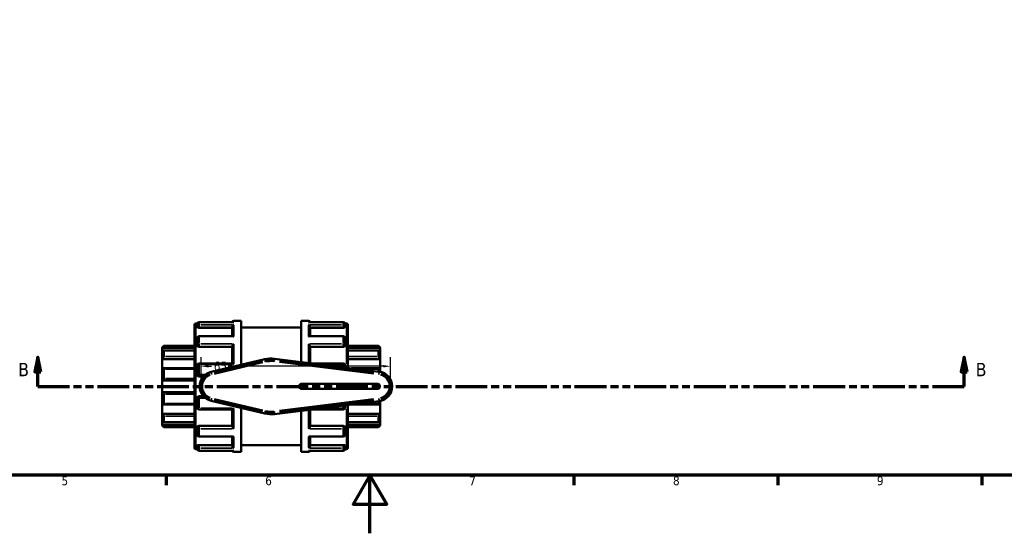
# Model space of a CAD drawing. Header units: millimetres. Extents: x 0 to 900, y -241 to 602.
# Tile 7 of 11: x 300 to 638, y 0 to 177. Entities that reach past the tile are written whole.
import ezdxf

# ---------------------------------------------------------------- set-up
doc = ezdxf.new("R2010")
doc.units = ezdxf.units.MM
doc.linetypes.add('DOUBLE_DASH_CHAIN', pattern=[1.2403, 0.6614, -0.0827, 0.1654, -0.0827, 0.1654, -0.0827])
for name, color, linetype, lineweight in [('Border (ANSI)', 7, 'Continuous', 70), ('Dimension (ANSI)', 7, 'Continuous', 25), ('Section Line (ANSI)', 7, 'DOUBLE_DASH_CHAIN', 70), ('Visible (ANSI)', 7, 'Continuous', 50), ('Visible Narrow (ANSI)', 7, 'Continuous', 35)]:
    doc.layers.add(name, color=color, linetype=linetype, lineweight=lineweight)
doc.styles.add('Label Text (ANSI)', font='tahoma.ttf')
doc.styles.add('Note Text (ANSI)', font='tahoma.ttf')
doc.dimstyles.new('Default - mm (ANSI)', dxfattribs={"dimtxt": 3.048, "dimasz": 2.5, "dimexe": 3.175, "dimexo": 1.6002, "dimgap": 0.8, "dimtad": 0, "dimtoh": 1, "dimrnd": 1e-08, "dimzin": 4, "dimdsep": 46, "dimtxsty": 'Note Text (ANSI)', "dimcen": 0.09, "dimdle": 10, "dimclrd": 256, "dimclre": 256, "dimclrt": 256, "dimadec": 1, "dimazin": 1, "dimtfac": 1, "dimtofl": 0, "dimtmove": 0, "dimatfit": 3, "dimfxl": 1, "dimtolj": 1, "dimtzin": 4, "dimlwd": -1, "dimlwe": -1, "dimarcsym": 0})

# ---------------------------------------------------------------- blocks, each defined once
blk = doc.blocks.new('Borders Default Border')
at = {"layer": 'Border (ANSI)'}
for p, q in [((350.42, 20), (350.42, 16.55)), ((490.58, 20), (490.58, 16.55)), ((560.67, 20), (560.67, 16.55)), ((630.75, 20), (630.75, 16.55))]:
    blk.add_line(p, q, dxfattribs=at)
at = {"layer": 'Border (ANSI)', "flags": 128}
for points in [[(20, 20), (20, 574), (821, 574), (821, 20), (20, 20)], [(420.5, 0), (420.5, 20), (414.73, 10), (426.27, 10), (420.5, 20)]]:
    blk.add_lwpolyline(points, dxfattribs=at)
at = {"layer": 'Border (ANSI)', "char_height": 3.05, "attachment_point": 7, "style": 'Note Text (ANSI)'}
for s, insert in [('5', (314.48, 16.49)), ('6', (384.49, 16.49)), ('7', (454.6, 16.55)), ('8', (524.63, 16.48)), ('9', (594.7, 16.49))]:
    blk.add_mtext(s, dxfattribs=dict(at, insert=insert))
blk = doc.blocks.new('2dTransSection0')
at = {"layer": 'Section Line (ANSI)', "linetype": 'Continuous'}
for p, q in [((306.36, 60.53), (305.36, 55.53)), ((306.36, 55.53), (306.36, 60.53)), ((307.36, 55.53), (306.36, 60.53)), ((624.72, 60.53), (623.72, 55.53)), ((624.72, 55.53), (624.72, 60.53)), ((625.72, 55.53), (624.72, 60.53)), ((305.36, 55.53), (307.36, 55.53)), ((306.36, 50.53), (306.36, 55.53)), ((623.72, 55.53), (625.72, 55.53)), ((624.72, 50.53), (624.72, 55.53)), ((306.36, 50.53), (317.25, 50.53)), ((613.83, 50.53), (624.72, 50.53))]:
    blk.add_line(p, q, dxfattribs=at)
at = {"layer": 'Section Line (ANSI)', "linetype": 'DOUBLE_DASH_CHAIN', "ltscale": 16.526573}
blk.add_line((306.36, 50.53), (624.72, 50.53), dxfattribs=at)
at = {"layer": 'Section Line (ANSI)', "linetype": 'Continuous', "flags": 128}
for points in [[(307.36, 55.53), (306.36, 60.53), (305.36, 55.53), (307.36, 55.53)], [(625.72, 55.53), (624.72, 60.53), (623.72, 55.53), (625.72, 55.53)]]:
    blk.add_lwpolyline(points, dxfattribs=at)
at = {"layer": 'Section Line (ANSI)'}
for points in [[(307.36, 55.53), (306.36, 60.53), (305.36, 55.53), (307.36, 55.53)], [(625.72, 55.53), (624.72, 60.53), (623.72, 55.53), (625.72, 55.53)]]:
    blk.add_solid(points, dxfattribs=at)
at = {"layer": 'Section Line (ANSI)', "char_height": 4.57, "attachment_point": 7, "style": 'Label Text (ANSI)'}
for insert in [(299.61, 54.03), (628.68, 54.03)]:
    blk.add_mtext('B', dxfattribs=dict(at, insert=insert))
blk = doc.blocks.new('*D12')
at = {"layer": 'Defpoints', "color": 0, "transparency": 16777216}
for p in [(362.52, 57.45), (362.52, 50.53), (427.56, 50.53)]:
    blk.add_point(p, dxfattribs=at)
at = {"layer": 'Dimension (ANSI)', "transparency": 16777216}
for p, q in [((362.52, 52.13), (362.52, 60.63)), ((427.56, 52.13), (427.56, 60.63)), ((365.02, 57.45), (366.02, 57.45)), ((425.06, 57.45), (371.8, 57.45))]:
    blk.add_line(p, q, dxfattribs=at)
for points in [[(365.02, 57.87), (365.02, 57.04), (362.52, 57.45)], [(425.06, 57.87), (425.06, 57.04), (427.56, 57.45)]]:
    blk.add_solid(points, dxfattribs=at)
at = {"layer": 'Dimension (ANSI)', "transparency": 16777216, "insert": (366.82, 59.04), "char_height": 3.048, "attachment_point": 1, "style": 'Note Text (ANSI)'}
blk.add_mtext('\\A1;65', dxfattribs=at)

msp = doc.modelspace()

# ---------------------------------------------------------------- linework, layer by layer
at = {"layer": 'Visible (ANSI)'}
for p, q in [((360.24, 29.329), (360.24, 71.729)), ((360.64, 72.129), (361.143, 72.129)), ((361.14, 71.167), (361.14, 72.065)), ((361.14, 71.167), (361.14, 70.903)), ((373.632, 72.665), (361.74, 72.665)), ((373.74, 73.029), (376.24, 73.029)), ((376.24, 57.942), (376.24, 73.029)), ((396.84, 58.912), (396.84, 73.029)), ((396.84, 73.029), (399.34, 73.029)), ((411.34, 72.665), (399.447, 72.665)), ((411.936, 72.129), (412.44, 72.129)), ((411.94, 72.065), (411.94, 71.167)), ((411.94, 70.903), (411.94, 71.167)), ((412.84, 71.729), (412.84, 56.925)), ((361.74, 70.693), (373.14, 70.693)), ((373.354, 67.792), (361.74, 67.792)), ((373.14, 67.792), (373.14, 70.959)), ((376.24, 70.779), (396.84, 70.779)), ((411.34, 67.792), (399.725, 67.792)), ((399.94, 67.792), (399.94, 70.959)), ((411.34, 70.693), (399.94, 70.693)), ((349.04, 63.929), (349.64, 64.529)), ((349.64, 64.529), (349.64, 64.429)), ((349.64, 64.529), (360.24, 64.529)), ((361.14, 64.739), (361.14, 67.192)), ((361.14, 64.739), (361.14, 64.587)), ((411.94, 67.192), (411.94, 64.739)), ((411.94, 64.587), (411.94, 64.739)), ((412.84, 64.529), (423.44, 64.529)), ((423.44, 64.429), (423.44, 64.529)), ((424.04, 63.929), (423.44, 64.529)), ((349.04, 63.748), (349.04, 63.929)), ((349.04, 63.748), (360.24, 63.748)), ((349.04, 62.512), (349.04, 63.748)), ((349.04, 59.935), (349.04, 62.512)), ((360.24, 62.832), (349.567, 62.832)), ((349.64, 62.756), (349.64, 60.793)), ((361.74, 64.119), (373.14, 64.119)), ((373.14, 58.454), (373.14, 64.278)), ((399.94, 58.527), (399.94, 64.278)), ((411.34, 64.119), (399.94, 64.119)), ((424.04, 63.748), (412.84, 63.748)), ((423.513, 62.832), (412.84, 62.832)), ((423.44, 60.793), (423.44, 62.756)), ((424.04, 63.929), (424.04, 63.748)), ((424.04, 63.748), (424.04, 62.512)), ((424.04, 62.512), (424.04, 59.935)), ((349.04, 59.935), (360.24, 59.935)), ((349.04, 56.699), (349.04, 59.935)), ((361.14, 54.504), (361.14, 57.854)), ((373.177, 58.454), (361.74, 58.454)), ((384.327, 59.86), (365.865, 55.481)), ((423.667, 55.58), (387.722, 60.045)), ((411.34, 58.454), (400.526, 58.454)), ((411.94, 57.854), (411.94, 57.037)), ((424.04, 59.935), (412.84, 59.935)), ((424.04, 59.935), (424.04, 56.699)), ((349.04, 52.529), (349.04, 56.699)), ((360.24, 56.76), (349.303, 56.76)), ((349.64, 56.412), (349.64, 53.236)), ((423.777, 56.76), (414.164, 56.76)), ((423.44, 55.608), (423.44, 56.412)), ((424.04, 56.699), (424.04, 55.519)), ((349.04, 52.529), (360.24, 52.529)), ((349.04, 48.529), (349.04, 52.529)), ((361.74, 53.904), (363.23, 53.904)), ((423.04, 51.429), (397.04, 51.429)), ((349.04, 44.359), (349.04, 48.529)), ((349.04, 48.529), (360.24, 48.529)), ((349.64, 47.822), (349.64, 44.645)), ((397.04, 49.629), (423.04, 49.629)), ((349.04, 41.123), (349.04, 44.359)), ((349.303, 44.297), (360.24, 44.297)), ((361.14, 43.203), (361.14, 46.554)), ((363.23, 47.154), (361.74, 47.154)), ((365.865, 45.577), (384.327, 41.198)), ((387.722, 41.012), (423.667, 45.478)), ((411.94, 44.021), (411.94, 43.203)), ((412.84, 44.133), (412.84, 29.329)), ((414.164, 44.297), (423.777, 44.297)), ((423.44, 44.645), (423.44, 45.45)), ((424.04, 45.538), (424.04, 44.359)), ((424.04, 44.359), (424.04, 41.123)), ((349.04, 41.123), (360.24, 41.123)), ((349.04, 38.545), (349.04, 41.123)), ((361.74, 42.603), (373.177, 42.603)), ((373.14, 36.78), (373.14, 42.603)), ((376.24, 28.029), (376.24, 43.116)), ((396.84, 28.029), (396.84, 42.145)), ((399.94, 36.78), (399.94, 42.53)), ((400.526, 42.603), (411.34, 42.603)), ((424.04, 41.123), (412.84, 41.123)), ((424.04, 41.123), (424.04, 38.545)), ((349.04, 37.309), (349.04, 38.545)), ((349.04, 37.309), (360.24, 37.309)), ((349.04, 37.129), (349.04, 37.309)), ((349.567, 38.226), (360.24, 38.226)), ((349.64, 40.265), (349.64, 38.302)), ((412.84, 38.226), (423.513, 38.226)), ((424.04, 37.309), (412.84, 37.309)), ((423.44, 38.302), (423.44, 40.265)), ((424.04, 38.545), (424.04, 37.309)), ((424.04, 37.309), (424.04, 37.129)), ((349.04, 37.129), (349.64, 36.529)), ((349.64, 36.629), (349.64, 36.529)), ((349.64, 36.529), (360.24, 36.529)), ((361.14, 36.471), (361.14, 36.318)), ((361.14, 33.865), (361.14, 36.318)), ((361.74, 36.939), (373.14, 36.939)), ((411.34, 36.939), (399.94, 36.939)), ((411.94, 36.318), (411.94, 36.471)), ((411.94, 36.318), (411.94, 33.865)), ((412.84, 36.529), (423.44, 36.529)), ((424.04, 37.129), (423.44, 36.529)), ((423.44, 36.529), (423.44, 36.629)), ((361.74, 33.265), (373.354, 33.265)), ((373.14, 30.099), (373.14, 33.265)), ((399.725, 33.265), (411.34, 33.265)), ((399.94, 30.099), (399.94, 33.265)), ((360.64, 28.929), (361.143, 28.929)), ((361.14, 30.155), (361.14, 29.89)), ((361.14, 28.993), (361.14, 29.89)), ((361.74, 30.365), (373.14, 30.365)), ((361.74, 28.393), (373.632, 28.393)), ((373.74, 28.029), (376.24, 28.029)), ((376.24, 30.279), (396.84, 30.279)), ((396.84, 28.029), (399.34, 28.029)), ((399.447, 28.393), (411.34, 28.393)), ((411.34, 30.365), (399.94, 30.365)), ((411.936, 28.929), (412.44, 28.929)), ((411.94, 29.89), (411.94, 30.155)), ((411.94, 29.89), (411.94, 28.993))]:
    msp.add_line(p, q, dxfattribs=at)
for centre, radius, start, end in [((360.64, 71.729), 0.4, 90, 180), ((361.74, 72.065), 0.6, 90, 180), ((373.74, 72.429), 0.6, 90, 156.81362), ((399.34, 72.429), 0.6, 23.18638, 90), ((411.34, 72.065), 0.6, 0, 90), ((412.44, 71.729), 0.4, 0, 90), ((361.74, 67.192), 0.6, 90, 180), ((411.34, 67.192), 0.6, 0, 90), ((361.74, 57.854), 0.6, 90, 180), ((386.54, 50.529), 9.59, 82.91812, 103.34236), ((411.34, 57.854), 0.6, 0, 90), ((361.74, 54.504), 0.6, 180, 270), ((367.04, 50.529), 5.09, 103.34236, 256.65764), ((423.04, 50.529), 5.09, 277.08188, 82.91812), ((397.04, 50.529), 0.9, 90, 270), ((423.04, 50.529), 0.9, 270, 90), ((361.74, 46.554), 0.6, 90, 180), ((361.74, 43.203), 0.6, 180, 270), ((386.54, 50.529), 9.59, 256.65764, 277.08188), ((411.34, 43.203), 0.6, 270, 0), ((361.74, 33.865), 0.6, 180, 270), ((411.34, 33.865), 0.6, 270, 0), ((360.64, 29.329), 0.4, 180, 270), ((361.74, 28.993), 0.6, 180, 270), ((373.74, 28.629), 0.6, 203.18638, 270), ((399.34, 28.629), 0.6, 270, 336.81362), ((411.34, 28.993), 0.6, 270, 0), ((412.44, 29.329), 0.4, 270, 0)]:
    msp.add_arc(centre, radius, start, end, dxfattribs=at)
for points, knots in [([(373.14, 70.959), (373.14, 71.012), (373.148, 71.066), (373.179, 71.182), (373.204, 71.242), (373.276, 71.372), (373.326, 71.438), (373.432, 71.551), (373.49, 71.599), (373.61, 71.678), (373.673, 71.71), (373.737, 71.732), (373.739, 71.732), (373.74, 71.733)], [0, 0, 0, 0, 0.0168676, 0.0168676, 0.03621305, 0.03621305, 0.06198431, 0.06198431, 0.08744032, 0.08744032, 0.11417326, 0.11417326, 0.11466163, 0.11466163, 0.11466163, 0.11466163]), ([(373.74, 72.655), (373.739, 72.655), (373.737, 72.655), (373.702, 72.662), (373.667, 72.665), (373.632, 72.665)], [-0.00049306, -0.00049306, -0.00049306, -0.00049306, 0, 0, 0.014823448, 0.014823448, 0.014823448, 0.014823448]), ([(399.447, 72.665), (399.413, 72.665), (399.378, 72.662), (399.342, 72.655), (399.341, 72.655), (399.34, 72.655)], [0.099491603, 0.099491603, 0.099491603, 0.099491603, 0.114173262, 0.114173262, 0.11466163, 0.11466163, 0.11466163, 0.11466163]), ([(399.34, 71.733), (399.341, 71.732), (399.342, 71.732), (399.405, 71.71), (399.468, 71.679), (399.586, 71.601), (399.642, 71.555), (399.749, 71.443), (399.8, 71.377), (399.873, 71.247), (399.898, 71.187), (399.931, 71.07), (399.939, 71.016), (399.94, 70.962), (399.94, 70.96), (399.94, 70.959)], [-0.00049306, -0.00049306, -0.00049306, -0.00049306, 0, 0, 0.02652957, 0.02652957, 0.05183152, 0.05183152, 0.07809159, 0.07809159, 0.09774613, 0.09774613, 0.11479451, 0.11479451, 0.11526461, 0.11526461, 0.11526461, 0.11526461]), ([(361.74, 70.693), (361.664, 70.693), (361.584, 70.698), (361.437, 70.72), (361.37, 70.737), (361.263, 70.774), (361.216, 70.798), (361.155, 70.85), (361.14, 70.878), (361.14, 70.903)], [0, 0, 0, 0, 0.022577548, 0.022577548, 0.045155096, 0.045155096, 0.068124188, 0.068124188, 0.091093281, 0.091093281, 0.091093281, 0.091093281]), ([(373.74, 67.649), (373.739, 67.65), (373.737, 67.65), (373.674, 67.692), (373.612, 67.725), (373.494, 67.772), (373.437, 67.787), (373.374, 67.792), (373.364, 67.792), (373.354, 67.792)], [-0.00049306, -0.00049306, -0.00049306, -0.00049306, 0, 0, 0.026529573, 0.026529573, 0.051831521, 0.051831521, 0.056773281, 0.056773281, 0.056773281, 0.056773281]), ([(399.725, 67.792), (399.717, 67.792), (399.708, 67.792), (399.647, 67.788), (399.59, 67.773), (399.47, 67.726), (399.406, 67.692), (399.342, 67.65), (399.341, 67.65), (399.34, 67.649)], [0.057941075, 0.057941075, 0.057941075, 0.057941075, 0.061984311, 0.061984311, 0.087440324, 0.087440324, 0.114173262, 0.114173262, 0.11466163, 0.11466163, 0.11466163, 0.11466163]), ([(411.94, 70.903), (411.94, 70.878), (411.925, 70.85), (411.863, 70.798), (411.817, 70.774), (411.71, 70.737), (411.643, 70.72), (411.495, 70.698), (411.415, 70.693), (411.34, 70.693)], [0.091302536, 0.091302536, 0.091302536, 0.091302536, 0.114271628, 0.114271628, 0.137240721, 0.137240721, 0.159818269, 0.159818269, 0.182395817, 0.182395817, 0.182395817, 0.182395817]), ([(349.64, 64.429), (349.64, 64.424), (349.635, 64.414), (349.618, 64.386), (349.605, 64.368), (349.557, 64.304), (349.51, 64.249), (349.402, 64.125), (349.33, 64.047), (349.183, 63.893), (349.109, 63.817), (349.04, 63.748)], [0.11313888, 0.11313888, 0.11313888, 0.11313888, 0.1258986, 0.1258986, 0.13865832, 0.13865832, 0.16417776, 0.16417776, 0.19522776, 0.19522776, 0.22438662, 0.22438662, 0.22438662, 0.22438662]), ([(361.74, 64.119), (361.664, 64.119), (361.584, 64.131), (361.437, 64.179), (361.37, 64.215), (361.263, 64.298), (361.216, 64.351), (361.155, 64.466), (361.14, 64.529), (361.14, 64.587)], [0, 0, 0, 0, 0.022577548, 0.022577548, 0.045155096, 0.045155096, 0.068124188, 0.068124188, 0.091093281, 0.091093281, 0.091093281, 0.091093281]), ([(373.14, 64.278), (373.14, 64.313), (373.148, 64.355), (373.179, 64.451), (373.204, 64.505), (373.276, 64.632), (373.326, 64.704), (373.432, 64.838), (373.49, 64.902), (373.61, 65.021), (373.673, 65.077), (373.737, 65.127), (373.739, 65.128), (373.74, 65.129)], [0, 0, 0, 0, 0.0168676, 0.0168676, 0.03621305, 0.03621305, 0.06198431, 0.06198431, 0.08744032, 0.08744032, 0.11417326, 0.11417326, 0.11466163, 0.11466163, 0.11466163, 0.11466163]), ([(399.34, 65.129), (399.341, 65.128), (399.342, 65.127), (399.405, 65.078), (399.468, 65.023), (399.586, 64.906), (399.642, 64.844), (399.749, 64.71), (399.8, 64.638), (399.873, 64.51), (399.898, 64.455), (399.931, 64.358), (399.939, 64.317), (399.94, 64.28), (399.94, 64.279), (399.94, 64.278)], [-0.00049306, -0.00049306, -0.00049306, -0.00049306, 0, 0, 0.02652957, 0.02652957, 0.05183152, 0.05183152, 0.07809159, 0.07809159, 0.09774613, 0.09774613, 0.11479451, 0.11479451, 0.11526461, 0.11526461, 0.11526461, 0.11526461]), ([(411.94, 64.587), (411.94, 64.529), (411.925, 64.466), (411.863, 64.351), (411.817, 64.298), (411.71, 64.215), (411.643, 64.179), (411.495, 64.131), (411.415, 64.119), (411.34, 64.119)], [0.091302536, 0.091302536, 0.091302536, 0.091302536, 0.114271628, 0.114271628, 0.137240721, 0.137240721, 0.159818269, 0.159818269, 0.182395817, 0.182395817, 0.182395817, 0.182395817]), ([(424.04, 63.748), (423.97, 63.817), (423.896, 63.893), (423.749, 64.047), (423.678, 64.125), (423.569, 64.249), (423.523, 64.304), (423.474, 64.368), (423.461, 64.386), (423.444, 64.414), (423.44, 64.424), (423.44, 64.429)], [0.21573685, 0.21573685, 0.21573685, 0.21573685, 0.24489571, 0.24489571, 0.27594571, 0.27594571, 0.30146515, 0.30146515, 0.31422487, 0.31422487, 0.32698459, 0.32698459, 0.32698459, 0.32698459]), ([(349.04, 62.512), (349.109, 62.574), (349.183, 62.634), (349.33, 62.738), (349.402, 62.78), (349.51, 62.826), (349.557, 62.837), (349.605, 62.826), (349.618, 62.818), (349.635, 62.793), (349.64, 62.776), (349.64, 62.756)], [0.21573685, 0.21573685, 0.21573685, 0.21573685, 0.24489571, 0.24489571, 0.27594571, 0.27594571, 0.30146515, 0.30146515, 0.31422487, 0.31422487, 0.32698459, 0.32698459, 0.32698459, 0.32698459]), ([(423.44, 62.756), (423.44, 62.776), (423.444, 62.793), (423.461, 62.818), (423.474, 62.826), (423.523, 62.837), (423.569, 62.826), (423.678, 62.78), (423.749, 62.738), (423.896, 62.634), (423.97, 62.574), (424.04, 62.512)], [0.11313888, 0.11313888, 0.11313888, 0.11313888, 0.1258986, 0.1258986, 0.13865832, 0.13865832, 0.16417776, 0.16417776, 0.19522776, 0.19522776, 0.22438662, 0.22438662, 0.22438662, 0.22438662]), ([(349.64, 60.793), (349.64, 60.764), (349.635, 60.731), (349.618, 60.661), (349.605, 60.624), (349.557, 60.511), (349.51, 60.431), (349.402, 60.277), (349.33, 60.193), (349.183, 60.047), (349.109, 59.985), (349.04, 59.935)], [0.11313888, 0.11313888, 0.11313888, 0.11313888, 0.1258986, 0.1258986, 0.13865832, 0.13865832, 0.16417776, 0.16417776, 0.19522776, 0.19522776, 0.22438662, 0.22438662, 0.22438662, 0.22438662]), ([(373.74, 58.055), (373.739, 58.056), (373.737, 58.057), (373.674, 58.118), (373.612, 58.174), (373.494, 58.273), (373.437, 58.317), (373.33, 58.391), (373.279, 58.422), (373.214, 58.449), (373.193, 58.454), (373.177, 58.454)], [-0.00049306, -0.00049306, -0.00049306, -0.00049306, 0, 0, 0.026529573, 0.026529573, 0.051831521, 0.051831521, 0.07809159, 0.07809159, 0.093231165, 0.093231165, 0.093231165, 0.093231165]), ([(424.04, 59.935), (423.97, 59.985), (423.896, 60.047), (423.749, 60.193), (423.678, 60.277), (423.569, 60.431), (423.523, 60.511), (423.474, 60.624), (423.461, 60.661), (423.444, 60.731), (423.44, 60.764), (423.44, 60.793)], [0.21573685, 0.21573685, 0.21573685, 0.21573685, 0.24489571, 0.24489571, 0.27594571, 0.27594571, 0.30146515, 0.30146515, 0.31422487, 0.31422487, 0.32698459, 0.32698459, 0.32698459, 0.32698459]), ([(349.04, 56.699), (349.109, 56.729), (349.183, 56.751), (349.33, 56.765), (349.402, 56.755), (349.51, 56.705), (349.557, 56.668), (349.605, 56.587), (349.618, 56.556), (349.635, 56.488), (349.64, 56.451), (349.64, 56.412)], [0.21573685, 0.21573685, 0.21573685, 0.21573685, 0.24489571, 0.24489571, 0.27594571, 0.27594571, 0.30146515, 0.30146515, 0.31422487, 0.31422487, 0.32698459, 0.32698459, 0.32698459, 0.32698459]), ([(423.44, 56.412), (423.44, 56.451), (423.444, 56.488), (423.461, 56.556), (423.474, 56.587), (423.523, 56.668), (423.569, 56.705), (423.678, 56.755), (423.749, 56.765), (423.896, 56.751), (423.97, 56.729), (424.04, 56.699)], [0.11313888, 0.11313888, 0.11313888, 0.11313888, 0.1258986, 0.1258986, 0.13865832, 0.13865832, 0.16417776, 0.16417776, 0.19522776, 0.19522776, 0.22438662, 0.22438662, 0.22438662, 0.22438662]), ([(349.64, 53.236), (349.64, 53.194), (349.635, 53.151), (349.618, 53.066), (349.605, 53.024), (349.557, 52.904), (349.51, 52.832), (349.402, 52.705), (349.33, 52.647), (349.183, 52.566), (349.109, 52.541), (349.04, 52.529)], [0.11313888, 0.11313888, 0.11313888, 0.11313888, 0.1258986, 0.1258986, 0.13865832, 0.13865832, 0.16417776, 0.16417776, 0.19522776, 0.19522776, 0.22438662, 0.22438662, 0.22438662, 0.22438662]), ([(349.04, 48.529), (349.109, 48.517), (349.183, 48.492), (349.33, 48.41), (349.402, 48.352), (349.51, 48.226), (349.557, 48.154), (349.605, 48.033), (349.618, 47.991), (349.635, 47.906), (349.64, 47.863), (349.64, 47.822)], [0.21573685, 0.21573685, 0.21573685, 0.21573685, 0.24489571, 0.24489571, 0.27594571, 0.27594571, 0.30146515, 0.30146515, 0.31422487, 0.31422487, 0.32698459, 0.32698459, 0.32698459, 0.32698459]), ([(349.64, 44.645), (349.64, 44.607), (349.635, 44.57), (349.618, 44.502), (349.605, 44.471), (349.557, 44.39), (349.51, 44.352), (349.402, 44.302), (349.33, 44.293), (349.183, 44.307), (349.109, 44.328), (349.04, 44.359)], [0.11313888, 0.11313888, 0.11313888, 0.11313888, 0.1258986, 0.1258986, 0.13865832, 0.13865832, 0.16417776, 0.16417776, 0.19522776, 0.19522776, 0.22438662, 0.22438662, 0.22438662, 0.22438662]), ([(424.04, 44.359), (423.97, 44.328), (423.896, 44.307), (423.749, 44.293), (423.678, 44.302), (423.569, 44.352), (423.523, 44.39), (423.474, 44.471), (423.461, 44.502), (423.444, 44.57), (423.44, 44.607), (423.44, 44.645)], [0.21573685, 0.21573685, 0.21573685, 0.21573685, 0.24489571, 0.24489571, 0.27594571, 0.27594571, 0.30146515, 0.30146515, 0.31422487, 0.31422487, 0.32698459, 0.32698459, 0.32698459, 0.32698459]), ([(349.04, 41.123), (349.109, 41.073), (349.183, 41.011), (349.33, 40.865), (349.402, 40.781), (349.51, 40.626), (349.557, 40.547), (349.605, 40.433), (349.618, 40.396), (349.635, 40.326), (349.64, 40.294), (349.64, 40.265)], [0.21573685, 0.21573685, 0.21573685, 0.21573685, 0.24489571, 0.24489571, 0.27594571, 0.27594571, 0.30146515, 0.30146515, 0.31422487, 0.31422487, 0.32698459, 0.32698459, 0.32698459, 0.32698459]), ([(373.177, 42.603), (373.192, 42.603), (373.212, 42.608), (373.276, 42.634), (373.326, 42.663), (373.432, 42.737), (373.49, 42.781), (373.61, 42.882), (373.673, 42.939), (373.737, 43), (373.739, 43.001), (373.74, 43.002)], [0.021827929, 0.021827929, 0.021827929, 0.021827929, 0.036213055, 0.036213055, 0.061984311, 0.061984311, 0.087440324, 0.087440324, 0.114173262, 0.114173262, 0.11466163, 0.11466163, 0.11466163, 0.11466163]), ([(423.44, 40.265), (423.44, 40.294), (423.444, 40.326), (423.461, 40.396), (423.474, 40.433), (423.523, 40.547), (423.569, 40.626), (423.678, 40.781), (423.749, 40.865), (423.896, 41.011), (423.97, 41.073), (424.04, 41.123)], [0.11313888, 0.11313888, 0.11313888, 0.11313888, 0.1258986, 0.1258986, 0.13865832, 0.13865832, 0.16417776, 0.16417776, 0.19522776, 0.19522776, 0.22438662, 0.22438662, 0.22438662, 0.22438662]), ([(349.64, 38.302), (349.64, 38.281), (349.635, 38.264), (349.618, 38.239), (349.605, 38.232), (349.557, 38.221), (349.51, 38.232), (349.402, 38.277), (349.33, 38.32), (349.183, 38.424), (349.109, 38.484), (349.04, 38.545)], [0.11313888, 0.11313888, 0.11313888, 0.11313888, 0.1258986, 0.1258986, 0.13865832, 0.13865832, 0.16417776, 0.16417776, 0.19522776, 0.19522776, 0.22438662, 0.22438662, 0.22438662, 0.22438662]), ([(349.04, 37.309), (349.109, 37.241), (349.183, 37.165), (349.33, 37.011), (349.402, 36.932), (349.51, 36.809), (349.557, 36.753), (349.605, 36.689), (349.618, 36.671), (349.635, 36.643), (349.64, 36.634), (349.64, 36.629)], [0.21573685, 0.21573685, 0.21573685, 0.21573685, 0.24489571, 0.24489571, 0.27594571, 0.27594571, 0.30146515, 0.30146515, 0.31422487, 0.31422487, 0.32698459, 0.32698459, 0.32698459, 0.32698459]), ([(424.04, 38.545), (423.97, 38.484), (423.896, 38.424), (423.749, 38.32), (423.678, 38.277), (423.569, 38.232), (423.523, 38.221), (423.474, 38.232), (423.461, 38.239), (423.444, 38.264), (423.44, 38.281), (423.44, 38.302)], [0.21573685, 0.21573685, 0.21573685, 0.21573685, 0.24489571, 0.24489571, 0.27594571, 0.27594571, 0.30146515, 0.30146515, 0.31422487, 0.31422487, 0.32698459, 0.32698459, 0.32698459, 0.32698459]), ([(423.44, 36.629), (423.44, 36.634), (423.444, 36.643), (423.461, 36.671), (423.474, 36.689), (423.523, 36.753), (423.569, 36.809), (423.678, 36.932), (423.749, 37.011), (423.896, 37.165), (423.97, 37.241), (424.04, 37.309)], [0.11313888, 0.11313888, 0.11313888, 0.11313888, 0.1258986, 0.1258986, 0.13865832, 0.13865832, 0.16417776, 0.16417776, 0.19522776, 0.19522776, 0.22438662, 0.22438662, 0.22438662, 0.22438662]), ([(361.14, 36.471), (361.14, 36.529), (361.155, 36.591), (361.216, 36.707), (361.263, 36.76), (361.37, 36.843), (361.437, 36.879), (361.584, 36.927), (361.664, 36.939), (361.74, 36.939)], [-0.091093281, -0.091093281, -0.091093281, -0.091093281, -0.068124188, -0.068124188, -0.045155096, -0.045155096, -0.022577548, -0.022577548, 0, 0, 0, 0]), ([(373.74, 35.929), (373.739, 35.93), (373.737, 35.931), (373.674, 35.98), (373.612, 36.035), (373.494, 36.151), (373.437, 36.214), (373.33, 36.347), (373.279, 36.42), (373.207, 36.548), (373.181, 36.603), (373.148, 36.699), (373.14, 36.741), (373.14, 36.778), (373.14, 36.779), (373.14, 36.78)], [-0.00049306, -0.00049306, -0.00049306, -0.00049306, 0, 0, 0.02652957, 0.02652957, 0.05183152, 0.05183152, 0.07809159, 0.07809159, 0.09774613, 0.09774613, 0.11479451, 0.11479451, 0.11526461, 0.11526461, 0.11526461, 0.11526461]), ([(399.94, 36.78), (399.94, 36.744), (399.932, 36.703), (399.9, 36.607), (399.875, 36.553), (399.804, 36.426), (399.754, 36.354), (399.647, 36.219), (399.59, 36.156), (399.47, 36.036), (399.406, 35.981), (399.342, 35.931), (399.341, 35.93), (399.34, 35.929)], [0, 0, 0, 0, 0.0168676, 0.0168676, 0.03621305, 0.03621305, 0.06198431, 0.06198431, 0.08744032, 0.08744032, 0.11417326, 0.11417326, 0.11466163, 0.11466163, 0.11466163, 0.11466163]), ([(411.34, 36.939), (411.415, 36.939), (411.495, 36.927), (411.643, 36.879), (411.71, 36.843), (411.817, 36.76), (411.863, 36.707), (411.925, 36.591), (411.94, 36.529), (411.94, 36.471)], [0.182395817, 0.182395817, 0.182395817, 0.182395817, 0.204973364, 0.204973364, 0.227550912, 0.227550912, 0.250520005, 0.250520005, 0.273489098, 0.273489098, 0.273489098, 0.273489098]), ([(373.354, 33.265), (373.363, 33.265), (373.371, 33.266), (373.432, 33.27), (373.49, 33.284), (373.61, 33.332), (373.673, 33.365), (373.737, 33.407), (373.739, 33.408), (373.74, 33.409)], [0.057941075, 0.057941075, 0.057941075, 0.057941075, 0.061984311, 0.061984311, 0.087440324, 0.087440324, 0.114173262, 0.114173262, 0.11466163, 0.11466163, 0.11466163, 0.11466163]), ([(399.34, 33.409), (399.341, 33.408), (399.342, 33.407), (399.405, 33.366), (399.468, 33.333), (399.586, 33.286), (399.642, 33.271), (399.705, 33.266), (399.715, 33.265), (399.725, 33.265)], [-0.00049306, -0.00049306, -0.00049306, -0.00049306, 0, 0, 0.026529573, 0.026529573, 0.051831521, 0.051831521, 0.056773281, 0.056773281, 0.056773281, 0.056773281]), ([(361.14, 30.155), (361.14, 30.18), (361.155, 30.208), (361.216, 30.259), (361.263, 30.283), (361.37, 30.321), (361.437, 30.337), (361.584, 30.359), (361.664, 30.365), (361.74, 30.365)], [-0.091093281, -0.091093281, -0.091093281, -0.091093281, -0.068124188, -0.068124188, -0.045155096, -0.045155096, -0.022577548, -0.022577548, 0, 0, 0, 0]), ([(373.74, 29.325), (373.739, 29.325), (373.737, 29.326), (373.674, 29.348), (373.612, 29.378), (373.494, 29.456), (373.437, 29.503), (373.33, 29.614), (373.279, 29.68), (373.207, 29.811), (373.181, 29.871), (373.148, 29.987), (373.14, 30.041), (373.14, 30.096), (373.14, 30.097), (373.14, 30.099)], [-0.00049306, -0.00049306, -0.00049306, -0.00049306, 0, 0, 0.02652957, 0.02652957, 0.05183152, 0.05183152, 0.07809159, 0.07809159, 0.09774613, 0.09774613, 0.11479451, 0.11479451, 0.11526461, 0.11526461, 0.11526461, 0.11526461]), ([(373.632, 28.393), (373.667, 28.393), (373.702, 28.396), (373.737, 28.402), (373.739, 28.402), (373.74, 28.403)], [0.099491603, 0.099491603, 0.099491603, 0.099491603, 0.114173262, 0.114173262, 0.11466163, 0.11466163, 0.11466163, 0.11466163]), ([(399.94, 30.099), (399.94, 30.046), (399.932, 29.992), (399.9, 29.876), (399.875, 29.816), (399.804, 29.686), (399.754, 29.62), (399.647, 29.507), (399.59, 29.459), (399.47, 29.379), (399.406, 29.348), (399.342, 29.326), (399.341, 29.325), (399.34, 29.325)], [0, 0, 0, 0, 0.0168676, 0.0168676, 0.03621305, 0.03621305, 0.06198431, 0.06198431, 0.08744032, 0.08744032, 0.11417326, 0.11417326, 0.11466163, 0.11466163, 0.11466163, 0.11466163]), ([(399.34, 28.403), (399.341, 28.402), (399.342, 28.402), (399.378, 28.396), (399.413, 28.393), (399.447, 28.393)], [-0.00049306, -0.00049306, -0.00049306, -0.00049306, 0, 0, 0.014823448, 0.014823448, 0.014823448, 0.014823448]), ([(411.34, 30.365), (411.415, 30.365), (411.495, 30.359), (411.643, 30.337), (411.71, 30.321), (411.817, 30.283), (411.863, 30.259), (411.925, 30.208), (411.94, 30.18), (411.94, 30.155)], [0.182395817, 0.182395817, 0.182395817, 0.182395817, 0.204973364, 0.204973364, 0.227550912, 0.227550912, 0.250520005, 0.250520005, 0.273489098, 0.273489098, 0.273489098, 0.273489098])]:
    msp.add_open_spline(points, degree=3, knots=knots, dxfattribs=at)
at = {"layer": 'Visible Narrow (ANSI)'}
for p, q in [((360.64, 71.863), (360.64, 29.195)), ((361.74, 72.656), (361.74, 72.665)), ((361.74, 72.622), (361.74, 71.792)), ((361.74, 70.914), (361.74, 71.713)), ((362.34, 72.655), (373.14, 72.655)), ((373.14, 71.733), (362.34, 71.733)), ((373.74, 73.028), (373.74, 72.691)), ((373.74, 71.592), (373.74, 67.912)), ((399.34, 72.691), (399.34, 73.028)), ((399.34, 67.912), (399.34, 71.592)), ((399.94, 72.655), (410.74, 72.655)), ((410.74, 71.733), (399.94, 71.733)), ((411.34, 72.665), (411.34, 72.656)), ((411.34, 71.792), (411.34, 72.622)), ((411.34, 71.713), (411.34, 70.914)), ((412.44, 58.267), (412.44, 72.085)), ((361.74, 70.701), (361.74, 70.858)), ((361.74, 67.662), (361.74, 67.792)), ((362.31, 70.867), (372.57, 70.867)), ((400.51, 70.867), (410.77, 70.867)), ((411.34, 70.858), (411.34, 70.701)), ((411.34, 67.792), (411.34, 67.662)), ((359.71, 64.429), (350.17, 64.429)), ((361.74, 67.532), (361.74, 65.264)), ((361.74, 64.248), (361.74, 65.087)), ((362.34, 67.649), (373.14, 67.649)), ((373.14, 65.129), (362.34, 65.129)), ((373.74, 64.814), (373.74, 58.441)), ((399.34, 58.957), (399.34, 64.836)), ((399.94, 67.649), (410.74, 67.649)), ((410.74, 65.129), (399.94, 65.129)), ((411.34, 65.264), (411.34, 67.532)), ((411.34, 65.087), (411.34, 64.248)), ((422.91, 64.429), (413.37, 64.429)), ((350.17, 62.756), (359.71, 62.756)), ((361.74, 64.124), (361.74, 64.215)), ((362.31, 64.22), (372.57, 64.22)), ((400.51, 64.22), (410.77, 64.22)), ((411.34, 64.215), (411.34, 64.124)), ((413.37, 62.756), (422.91, 62.756)), ((359.71, 60.793), (350.17, 60.793)), ((361.74, 58.09), (361.74, 58.453)), ((361.74, 57.887), (361.74, 54.788)), ((362.34, 58.055), (373.14, 58.055)), ((383.535, 59.086), (366.92, 55.146)), ((367.012, 54.757), (383.627, 58.698)), ((384.452, 59.333), (384.333, 59.832)), ((384.543, 58.946), (384.459, 59.303)), ((387.606, 59.114), (387.651, 59.477)), ((387.655, 59.508), (387.718, 60.017)), ((389.4, 58.86), (421.75, 54.841)), ((421.8, 55.237), (389.449, 59.257)), ((404.12, 58.055), (410.96, 58.055)), ((411.34, 58.453), (411.34, 58.09)), ((411.34, 57.159), (411.34, 58.008)), ((422.91, 60.793), (413.37, 60.793)), ((350.17, 56.412), (359.71, 56.412)), ((361.74, 53.906), (361.74, 54.561)), ((363.889, 54.613), (361.853, 54.613)), ((365.99, 54.954), (365.872, 55.453)), ((366.082, 54.568), (365.997, 54.924)), ((417.288, 56.412), (423.116, 56.412)), ((423.551, 54.648), (423.597, 55.011)), ((423.6, 55.042), (423.664, 55.551)), ((359.71, 53.236), (350.17, 53.236)), ((350.17, 47.822), (359.71, 47.822)), ((359.71, 44.645), (350.17, 44.645)), ((361.74, 46.497), (361.74, 47.151)), ((361.74, 46.27), (361.74, 43.171)), ((361.853, 46.445), (363.889, 46.445)), ((365.99, 46.103), (365.872, 45.604)), ((366.082, 46.49), (365.997, 46.134)), ((366.92, 45.912), (383.535, 41.971)), ((383.627, 42.36), (367.012, 46.301)), ((421.75, 46.217), (389.4, 42.197)), ((389.449, 41.801), (421.8, 45.82)), ((423.116, 44.645), (417.288, 44.645)), ((423.551, 46.41), (423.597, 46.046)), ((423.6, 46.015), (423.664, 45.506)), ((361.74, 42.604), (361.74, 42.968)), ((373.14, 43.002), (362.34, 43.002)), ((373.74, 42.617), (373.74, 36.244)), ((384.452, 41.725), (384.333, 41.226)), ((384.543, 42.112), (384.459, 41.755)), ((387.651, 41.58), (387.606, 41.944)), ((387.655, 41.549), (387.718, 41.041)), ((399.34, 36.221), (399.34, 42.101)), ((410.96, 43.002), (404.12, 43.002)), ((411.34, 43.049), (411.34, 43.899)), ((411.34, 42.968), (411.34, 42.604)), ((412.44, 28.972), (412.44, 42.79)), ((350.17, 40.265), (359.71, 40.265)), ((359.71, 38.302), (350.17, 38.302)), ((413.37, 40.265), (422.91, 40.265)), ((422.91, 38.302), (413.37, 38.302)), ((350.17, 36.629), (359.71, 36.629)), ((361.74, 36.843), (361.74, 36.934)), ((361.74, 35.97), (361.74, 36.81)), ((361.74, 35.794), (361.74, 33.525)), ((372.57, 36.838), (362.31, 36.838)), ((362.34, 35.929), (373.14, 35.929)), ((399.94, 35.929), (410.74, 35.929)), ((410.77, 36.838), (400.51, 36.838)), ((411.34, 36.934), (411.34, 36.843)), ((411.34, 36.81), (411.34, 35.97)), ((411.34, 33.525), (411.34, 35.794)), ((413.37, 36.629), (422.91, 36.629)), ((361.74, 33.266), (361.74, 33.395)), ((373.14, 33.409), (362.34, 33.409)), ((373.74, 33.145), (373.74, 29.466)), ((399.34, 29.466), (399.34, 33.145)), ((410.74, 33.409), (399.94, 33.409)), ((411.34, 33.395), (411.34, 33.266)), ((361.74, 30.199), (361.74, 30.356)), ((361.74, 29.345), (361.74, 30.144)), ((361.74, 29.266), (361.74, 28.436)), ((361.74, 28.393), (361.74, 28.402)), ((372.57, 30.19), (362.31, 30.19)), ((362.34, 29.325), (373.14, 29.325)), ((373.14, 28.403), (362.34, 28.403)), ((373.74, 28.366), (373.74, 28.03)), ((399.34, 28.03), (399.34, 28.366)), ((399.94, 29.325), (410.74, 29.325)), ((410.74, 28.403), (399.94, 28.403)), ((410.77, 30.19), (400.51, 30.19)), ((411.34, 30.356), (411.34, 30.199)), ((411.34, 30.144), (411.34, 29.345)), ((411.34, 28.436), (411.34, 29.266)), ((411.34, 28.402), (411.34, 28.393))]:
    msp.add_line(p, q, dxfattribs=at)
for centre, radius, start, end in [((386.54, 50.529), 9.02, 83.93933, 102.32115), ((386.54, 50.529), 8.62, 83.93933, 102.32115), ((367.04, 50.529), 4.52, 111.00813, 248.99187), ((367.04, 50.529), 4.12, 111.00813, 248.99187), ((423.04, 50.529), 4.12, 285.37369, 74.62631), ((423.04, 50.529), 4.52, 285.37369, 74.62631), ((386.54, 50.529), 9.02, 257.67885, 276.06067), ((386.54, 50.529), 8.62, 257.67885, 276.06067)]:
    msp.add_arc(centre, radius, start, end, dxfattribs=at)
for centre, major_axis, ratio, start_param, end_param in [((361.74, 72.065), (-0.6, 0), 0.9833897, 4.7909288, 6.2046455), ((361.74, 71.167), (-0.6, 0), 0.9423939, 4.7909288, 6.2046455), ((361.74, 71.167), (-0.6, 0), 0.5, 0.0785398, 1.4922565), ((411.34, 72.065), (0.6, 0), 0.9833897, 0.0785398, 1.4922565), ((411.34, 71.167), (0.6, 0), 0.9423939, 0.0785398, 1.4922565), ((411.34, 71.167), (0.6, 0), 0.5, 4.7909288, 6.2046455), ((361.74, 67.192), (-0.6, 0), 0.760887, 4.7909288, 6.2046455), ((361.74, 64.739), (-0.6, 0), 0.6488844, 4.7909288, 6.2046455), ((361.74, 64.739), (-0.6, 0), 0.8660254, 0.0785398, 1.4922565), ((411.34, 67.192), (0.6, 0), 0.760887, 0.0785398, 1.4922565), ((411.34, 64.739), (0.6, 0), 0.6488844, 0.0785398, 1.4922565), ((411.34, 64.739), (0.6, 0), 0.8660254, 4.7909288, 6.2046455), ((361.74, 57.854), (-0.6, 0), 0.3345053, 4.7909288, 6.2046455), ((411.34, 57.854), (0.6, 0), 0.3345053, 0.0785398, 1.4922565), ((361.74, 54.504), (-0.6, 0), 0.1815068, 4.7909288, 6.2046455), ((361.74, 46.554), (-0.6, 0), 0.1815068, 0.0785398, 1.4922565), ((361.74, 43.203), (-0.6, 0), 0.3345053, 0.0785398, 1.4922565), ((411.34, 43.203), (0.6, 0), 0.3345053, 4.7909288, 6.2046455), ((361.74, 36.318), (-0.6, 0), 0.8660254, 4.7909288, 6.2046455), ((361.74, 36.318), (-0.6, 0), 0.6488844, 0.0785398, 1.4922565), ((411.34, 36.318), (0.6, 0), 0.8660254, 0.0785398, 1.4922565), ((411.34, 36.318), (0.6, 0), 0.6488844, 4.7909288, 6.2046455), ((361.74, 33.865), (-0.6, 0), 0.760887, 0.0785398, 1.4922565), ((411.34, 33.865), (0.6, 0), 0.760887, 4.7909288, 6.2046455), ((361.74, 29.89), (-0.6, 0), 0.5, 4.7909288, 6.2046455), ((361.74, 29.89), (-0.6, 0), 0.9423939, 0.0785398, 1.4922565), ((361.74, 28.993), (-0.6, 0), 0.9833897, 0.0785398, 1.4922565), ((411.34, 29.89), (0.6, 0), 0.5, 0.0785398, 1.4922565), ((411.34, 29.89), (0.6, 0), 0.9423939, 4.7909288, 6.2046455), ((411.34, 28.993), (0.6, 0), 0.9833897, 4.7909288, 6.2046455)]:
    msp.add_ellipse(centre, major_axis=major_axis, ratio=ratio, start_param=start_param, end_param=end_param, dxfattribs=at)

# ---------------------------------------------------------------- block references
msp.add_blockref('Borders Default Border', (0, 0))
at = {"layer": 'Section Line (ANSI)'}
msp.add_blockref('2dTransSection0', (0, 0), dxfattribs=at)

# ---------------------------------------------------------------- dimensions: what is measured, and where the dimension line sits
at = {"layer": 'Dimension (ANSI)'}
dim = msp.add_linear_dim(base=(362.52, 57.454), p1=(427.56, 50.529), p2=(362.52, 50.529), angle=180, dimstyle='Default - mm (ANSI)', override={"dimtoh": 0, "dimdec": 0, "dimtp": 0, "dimtm": 0, "dimtdec": 2, "dimatfit": 1}, dxfattribs=at)
dim.commit()
dim.dimension.update_dxf_attribs({"geometry": '*D12', "text_midpoint": (368.907, 57.454), "dimtype": 160})

doc.saveas('drawing.dxf')
